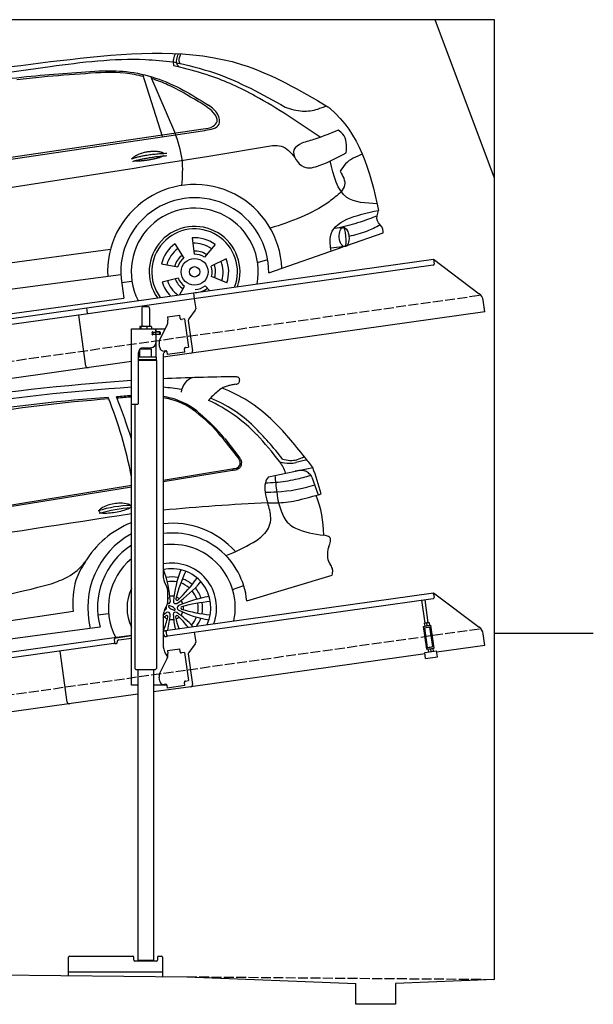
# Model space of a CAD drawing. Extents: x 0 to 5800, y -225 to 4750.
# Tile 3 of 3: x 2900 to 5800, y -225 to 4750. Entities that reach past the tile are written whole.
import ezdxf

# ---------------------------------------------------------------- set-up
doc = ezdxf.new("R2010")
doc.units = 0
doc.header["$LTSCALE"] = 10
doc.header["$MEASUREMENT"] = 0
doc.linetypes.add('GEN3', pattern=[6.25, 5, -1.25])
doc.layers.get('0').update_dxf_attribs({"linetype": 'CONTINUOUS'})
for name, color, linetype in [('3', 6, 'GEN3'), ('CAR', 1, 'CONTINUOUS'), ('SICHTBARE_KANTEN_DIN_', 7, 'CONTINUOUS')]:
    doc.layers.add(name, color=color, linetype=linetype)
doc.layers.add('AM_0', color=7, linetype='CONTINUOUS', lineweight=30)

# ---------------------------------------------------------------- blocks, each defined once
blk = doc.blocks.new('Car_K')
at = {"layer": 'CAR'}
for p, q in [((6251.6, 3328.5), (6222.3, 3334.3)), ((6164.8, 2977.2), (6066.2, 3291.5)), ((6227.4, 2999.5), (6106, 3280.8)), ((4395.3, 2725.6), (6371, 3016)), ((4457.7, 2723.8), (6379.4, 3009)), ((6400, 2878.8), (6721.1, 2932)), ((7078, 2518.3), (7033.7, 2512.4)), ((7097.5, 2427), (7280.2, 2490.6)), ((6314.8, 2466), (6325.8, 2382.9)), ((3981.4, 2150.9), (5902.5, 2408.8)), ((6228, 2434.9), (6272.4, 2363.7)), ((6430.7, 2432.2), (6376.7, 2368)), ((6702.2, 2289.4), (7078.6, 2420.4)), ((7088.7, 2421.6), (7015.7, 2413.2)), ((6487.1, 2359.3), (6411.4, 2323.1)), ((6646.2, 2340.6), (6697.1, 2356)), ((6160, 2335.1), (6242.5, 2319.9)), ((5954.6, 2278.4), (3966.6, 2017.9)), ((5958.2, 2240.3), (6010.5, 2246.7)), ((6162.8, 2243), (6244.2, 2263.2)), ((6490.7, 2238.6), (6413, 2270.1)), ((5959, 2235.1), (5969.5, 2160.9)), ((6253.6, 2178.8), (6276.6, 2221.2)), ((6404.1, 2198.9), (6381, 2223.2)), ((3987.9, 1892.3), (5969.5, 2160.9))]:
    blk.add_line(p, q, dxfattribs=at)
for radius in [67.9, 26.2]:
    blk.add_circle((6327.5, 2294.1), radius, dxfattribs=at)
for centre, radius, start, end in [((6328.2, 2294.5), 440.8, 2.3474, 183.225), ((6328.2, 2294.5), 373.9, 359.2176, 189.1412), ((6328.2, 2294.5), 321.3, 348.8956, 206.9157), ((6327.5, 2294.1), 229.5, 340.8187, 214.9011), ((6327.5, 2294.1), 216.8, 339.0715, 216.627), ((6327.5, 2294.1), 172.4, 53.2193, 94.2205), ((6327.5, 2294.1), 144.5, 53.86, 93.5798), ((6327.5, 2294.1), 172.4, 125.2193, 166.2205), ((6327.5, 2294.1), 144.5, 125.86, 165.5798), ((6328.2, 2294.5), 104.9, 55.5455, 92.5344), ((6328.2, 2294.5), 104.9, 127.8414, 164.3757), ((6327.5, 2294.1), 88.8, 128.352, 163.0878), ((6327.5, 2294.1), 88.8, 56.352, 91.0878), ((6327.5, 2294.1), 144.5, 341.86, 21.5798), ((6327.5, 2294.1), 172.4, 341.2193, 22.2205), ((6327.5, 2294.1), 88.8, 344.352, 19.0878), ((6328.2, 2294.5), 104.9, 342.9932, 20.0652), ((6327.5, 2294.1), 172.4, 197.2193, 225.0433), ((6327.5, 2294.1), 144.5, 197.86, 233.9391), ((6328.2, 2294.5), 104.9, 199.4717, 235.8081), ((6327.5, 2294.1), 88.8, 200.352, 235.0878), ((6328.2, 2294.5), 104.9, 270.9476, 307.6161), ((6327.5, 2294.1), 88.8, 272.352, 307.0878)]:
    blk.add_arc(centre, radius, start, end, dxfattribs=at)
blk.add_ellipse((7083.4, 2469.9), major_axis=(3.9, -48.6), ratio=0.501954, dxfattribs=at)
blk.add_ellipse((7084.2, 2470), major_axis=(-3.9, 48.6), ratio=0.168571, start_param=3.202195, end_param=6.343787, dxfattribs=at)
for points, degree, knots in [([(4960.4, 3268.4), (5220.3, 3306.4), (5747.3, 3383.4), (6478.6, 3434.2), (6859.6, 3211.3), (7001.7, 3128.2)], 3, [0, 0, 0, 0, 795.09308, 1612.404872, 2098.463299, 2098.463299, 2098.463299, 2098.463299]), ([(6230.2, 3397), (6226.2, 3388.1), (6218.4, 3370.6), (6217.5, 3347.9), (6221.5, 3336.7), (6222.3, 3334.3)], 3, [0, 0, 0, 0, 29.24014, 57.403103, 64.873278, 64.873278, 64.873278, 64.873278]), ([(6251.6, 3328.5), (6246.9, 3333.1), (6228.6, 3350.7), (6238.7, 3376.8), (6246.3, 3396.3)], 3, [0, 0, 0, 0, 18.755669, 72.745333, 72.745333, 72.745333, 72.745333]), ([(6253.7, 3347.2), (6252.2, 3350.9), (6246.1, 3366.6), (6252.6, 3383), (6257.6, 3395.6)], 3, [0, 0, 0, 0, 11.706548, 49.786773, 49.786773, 49.786773, 49.786773]), ([(5597.3, 3332.3), (5757.8, 3353.3), (5965, 3380.3), (6172, 3360), (6218.7, 3355.4)], 3, [0, 0, 0, 0, 482.524461, 623.054485, 623.054485, 623.054485, 623.054485]), ([(6218.7, 3355.4), (6289.3, 3338.9), (6488.9, 3292.1), (6668.7, 3191.7), (6784.9, 3126.8)], 3, [0, 0, 0, 0, 216.617018, 612.994024, 612.994024, 612.994024, 612.994024]), ([(4341, 2940.3), (4474.3, 3042.3), (4677, 3197.5), (5124.5, 3264.4), (5403, 3304.4), (5597.3, 3332.3)], 3, [0, 0, 0, 0, 491.496147, 747.712732, 1339.159351, 1339.159351, 1339.159351, 1339.159351]), ([(4486.6, 2990.7), (4545.8, 3035.8), (4651.4, 3116.2), (4859.3, 3171.2), (5126.1, 3235.8), (5464.3, 3284.2), (5722.9, 3301), (5845.3, 3309)], 3, [0, 0, 0, 0, 220.805775, 393.417908, 637.451139, 1046.907631, 1414.974246, 1414.974246, 1414.974246, 1414.974246]), ([(6069.6, 3280.7), (6038.8, 3288), (5942.4, 3308.2), (5768.6, 3294.5), (5586.9, 3281.8), (5471.6, 3269.2), (5429.6, 3264.6)], 3, [41.799079, 41.799079, 41.799079, 41.799079, 136.523198, 337.310325, 558.263041, 685.022454, 685.022454, 685.022454, 685.022454]), ([(5845.3, 3309), (5891.1, 3309.7), (6037.8, 3311.7), (6228.6, 3242.9), (6355.3, 3162.5), (6397.2, 3136)], 3, [0, 0, 0, 0, 136.913576, 439.008029, 587.851019, 587.851019, 587.851019, 587.851019]), ([(6962, 2973.9), (6854.9, 3047), (6678.6, 3167.2), (6435.7, 3281.1), (6303.2, 3315.2), (6251.6, 3328.5)], 3, [0, 0, 0, 0, 388.888323, 639.530882, 799.103011, 799.103011, 799.103011, 799.103011]), ([(6345.3, 3154.6), (6295.1, 3185.2), (6220, 3230.8), (6137.6, 3260.7), (6110.4, 3270.6)], 3, [0, 0, 0, 0, 175.790338, 262.536589, 262.536589, 262.536589, 262.536589]), ([(6371, 3016), (6388.2, 3018.1), (6415.7, 3021.6), (6452, 3057), (6412.6, 3116.7), (6372.3, 3139.4), (6345.3, 3154.6)], 3, [0, 0, 0, 0, 51.553973, 82.995085, 130.366625, 226.749074, 226.749074, 226.749074, 226.749074]), ([(6379.4, 3009), (6410.9, 3013.8), (6462.8, 3021.8), (6447.5, 3100.7), (6415.4, 3123.2), (6397.2, 3136)], 3, [0, 0, 0, 0, 78.119579, 128.2441, 194.566021, 194.566021, 194.566021, 194.566021]), ([(6784.9, 3126.8), (6814.2, 3117.2), (6868.4, 3099.5), (6941.3, 3111.8), (6979.4, 3127.2), (6993.7, 3132.9)], 3, [0, 0, 0, 0, 91.341985, 168.592505, 214.832146, 214.832146, 214.832146, 214.832146]), ([(7001.7, 3128.2), (7005.6, 3125), (7157.9, 3000.5), (7215.5, 2805.5), (7257.5, 2604.7)], 3, [0, 0, 0, 0, 15.036615, 589.271901, 589.271901, 589.271901, 589.271901]), ([(6263.4, 2730.5), (6266.6, 2774.9), (6273.1, 2867), (6243, 2954.3), (6227.4, 2999.5)], 3, [0, 0, 0, 0, 132.240957, 273.943093, 273.943093, 273.943093, 273.943093]), ([(7053.5, 3009.3), (7014.7, 2993.7), (6954.4, 2969.4), (6892.1, 2951.2), (6870, 2944.7)], 3, [0, 0, 0, 0, 125.442917, 194.674449, 194.674449, 194.674449, 194.674449]), ([(7094.4, 2896), (7096, 2931.7), (7098.1, 2978.9), (7062.2, 3003.4), (7053.5, 3009.3)], 3, [0, 0, 0, 0, 95.768478, 126.246125, 126.246125, 126.246125, 126.246125]), ([(6870, 2944.7), (6852.9, 2934.7), (6803.9, 2906.2), (6870.6, 2803.9), (6984.7, 2837.1), (7050.9, 2872.6), (7094.4, 2896)], 3, [0, 0, 0, 0, 52.903265, 151.334808, 229.980054, 381.029092, 381.029092, 381.029092, 381.029092]), ([(6014.1, 2867), (6017.5, 2875.2), (6041.7, 2892.6), (6095.5, 2909.5), (6142.4, 2906.4), (6167.5, 2897.5), (6172.8, 2892.9), (6173, 2892.7)], 5, [0.0314681, 0.0314681, 0.0314681, 0.0314681, 0.0314681, 0.0314681, 0.300106, 0.500106, 0.5095952, 0.5095952, 0.5095952, 0.5095952, 0.5095952, 0.5095952]), ([(6721.1, 2932), (6736.6, 2932.4), (6782.5, 2933.5), (6813.2, 2896.8), (6833.7, 2872.3)], 3, [0, 0, 0, 0, 44.647461, 133.10462, 133.10462, 133.10462, 133.10462]), ([(7175.1, 2889.2), (7144, 2876.3), (7097.8, 2857.1), (7072, 2815.5), (7063.5, 2801.9)], 3, [0, 0, 0, 0, 97.204919, 144.463419, 144.463419, 144.463419, 144.463419]), ([(3091.3, 2219.7), (3169.4, 2269.8), (3429.6, 2436.6), (4576, 2588.6), (5593.2, 2750.5), (6400, 2878.8)], 3, [0, 0, 0, 0, 276.230985, 920.854723, 3391.651354, 3391.651354, 3391.651354, 3391.651354]), ([(6169.7, 2880.1), (6166.3, 2877.9), (6149.5, 2869.6), (6116.3, 2861), (6070, 2853.2), (6038.6, 2852.3), (6025.3, 2854.9)], 5, [0.6133618, 0.6133618, 0.6133618, 0.6133618, 0.6133618, 0.6133618, 0.700106, 0.9252293, 0.9252293, 0.9252293, 0.9252293, 0.9252293, 0.9252293]), ([(7250.4, 2638), (7193.2, 2640.7), (7061.6, 2646.7), (7030.5, 2779.2), (7013, 2854.2)], 3, [0, 0, 0, 0, 155.770402, 358.836919, 358.836919, 358.836919, 358.836919]), ([(7063.5, 2801.9), (7077, 2778.2), (7097.4, 2742.3), (7076.2, 2709.6), (7069, 2698.4)], 3, [0, 0, 0, 0, 73.173803, 110.898164, 110.898164, 110.898164, 110.898164]), ([(7069, 2698.4), (7048.7, 2681), (6945.9, 2592.6), (6815.2, 2549.1), (6710.3, 2514.2)], 3, [0, 0, 0, 0, 79.931742, 405.379961, 405.379961, 405.379961, 405.379961]), ([(7017.6, 2399.2), (7014.1, 2424.5), (6997.2, 2547.2), (7142.3, 2579.3), (7257.5, 2604.7)], 3, [0, 0, 0, 0, 72.166123, 349.847067, 349.847067, 349.847067, 349.847067]), ([(7280.2, 2490.6), (7280.4, 2497.2), (7281.2, 2520.9), (7239.5, 2549.6), (7251.4, 2586), (7257.5, 2604.7)], 3, [0, 0, 0, 0, 19.254038, 69.185953, 122.618833, 122.618833, 122.618833, 122.618833]), ([(7249.7, 2576.3), (7221.3, 2565.4), (7158.7, 2541.4), (7093.9, 2524.8), (7058.5, 2515.7)], 3, [0, 0, 0, 0, 91.392243, 200.73761, 200.73761, 200.73761, 200.73761]), ([(7266.4, 2530.5), (7243.6, 2519.1), (7192.9, 2493.8), (7137.9, 2480.2), (7107.7, 2472.8)], 3, [0, 0, 0, 0, 76.497102, 169.362963, 169.362963, 169.362963, 169.362963])]:
    blk.add_open_spline(points, degree=degree, knots=knots, dxfattribs=at)
for points in [[(6008.1, 2865), (6081.4, 2889.7), (6187.9, 2893.3)], [(6014.6, 2851.8), (6086.7, 2874), (6187, 2881.6)]]:
    blk.add_open_spline(points, degree=2, dxfattribs=at)
blk = doc.blocks.new('Car_155EG')
at = {"layer": 'CAR'}
for p, q in [((18001, 4953.5), (18077.7, 4854.9)), ((18006.1, 4957.4), (18082.7, 4858.8)), ((17694.5, 4748.1), (18042.6, 4804.3)), ((17694.5, 4740.6), (18046, 4797.8)), ((18227.1, 4764.8), (18451.9, 4812)), ((18447.2, 4762.9), (18479.4, 4673.8)), ((15664.7, 4410.1), (17534.5, 4714.5)), ((16645.2, 4577.5), (17534.5, 4722.1)), ((18117.8, 4138.1), (18549.3, 4266.8)), ((18046.2, 4194.9), (18102.3, 4215)), ((17241, 4084.3), (15412.9, 3806.5)), ((17364.7, 4066.7), (17419.2, 4074.5)), ((17375.8, 4004.8), (15384.1, 3738.6))]:
    blk.add_line(p, q, dxfattribs=at)
for points in [[(17717.5, 4159.3, 0), (17717.7, 4158.5, 0), (17717.9, 4157.6, 0), (17718.1, 4156.7, 0), (17718.3, 4155.8, 0), (17718.5, 4154.9, 0), (17718.7, 4154, 0), (17719, 4153.1, 0), (17719.2, 4152.2, 0), (17719.4, 4151.3, 0), (17719.6, 4150.4, 0), (17719.8, 4149.4, 0), (17720, 4148.5, 0)], [(17700.8, 4090.1, 0), (17701.5, 4090.5, 0), (17702.5, 4090.9, 0), (17703.4, 4091.3, 0), (17704.3, 4091.7, 0), (17705.3, 4092.2, 0), (17706.2, 4092.6, 0)]]:
    blk.add_polyline3d(points, dxfattribs=at)
for centre, radius, start, end in [((18694, -10124.2), 15419.6, 94.3124, 98.09634), ((18184.8, -6124.8), 11395.4, 90.64159, 92.46613), ((17910.1, 5168.2), 127.1, 146.6198, 168.8189), ((17869.3, 5184.4), 84.6, 106.1919, 140.5221), ((18063.9, 5076.4), 153.5, 101.8566, 108.9646), ((18094.8, 4930.4), 302.8, 98.0315, 101.9107), ((18319.7, 3394), 1855.5, 97.918, 98.2784), ((18058.2, 5222.6), 47.3, 70.968, 91.1342), ((18055.9, 5269.9), 38.9, 282.1359, 293.9216), ((18065.4, 5247.6), 14.7, 295.2627, 318.5227), ((18069, 5255), 13.1, 38.2948, 69.5385), ((18062, 5250.5), 19.2, 318.9484, 333.834), ((18056.3, 5253.5), 25.6, 333.3926, 346.5431), ((18069, 5255.7), 12.8, 12.3744, 35.8501), ((18055.1, 5253.9), 26.9, 346.3599, 358.4454), ((18060.6, 5253.7), 21.4, 358.4989, 12.7428), ((18136.2, -4245.6), 9481.6, 93.63867, 99.15042), ((17637, 4360.2), 858.5, 79.8322, 86.1621), ((18299.1, 4815.4), 503.1, 131.1415, 138.181), ((18081.1, 5061), 174.7, 119.8323, 130.3023), ((18055, 5105.3), 123.3, 109.4147, 119.5557), ((17669.5, 4407.7), 867.9, 58.3618, 68.034), ((17983.9, -2413.4), 7592.3, 94.25827, 99.55699), ((17989.7, -2941), 8126.3, 94.03951, 98.9395), ((15505.8, 4388.2), 2063.3, 10.5154, 22.1193), ((17640.7, 3369.5), 1807.7, 93.3697, 95.7558), ((14694.9, 4069.3), 2974.9, 17.347, 21.6752), ((17631.9, 3583.8), 1586.8, 93.5189, 96.1453), ((17612.8, 4672.2), 504.6, 75.9943, 80.6864), ((17612.8, 4672.2), 498.2, 75.9943, 80.5656), ((17647.6, 4824.8), 341.8, 47.9959, 75.4599), ((17647.6, 4824.8), 348.2, 47.9959, 75.4599), ((17591.8, 4422.6), 800.5, 43.8319, 65.4713), ((17680, 4533.8), 677.8, 45.7193, 67.9406), ((17704.7, 4490.6), 779, 46.6395, 57.3673), ((17375.6, 4455.4), 799.6, 38.5339, 51.2273), ((17375.6, 4455.4), 806, 38.5339, 51.2273), ((17389.7, 4152.9), 1240.7, 40.6679, 46.7686), ((16978.9, 3838), 1665.5, 37.5899, 45.2148), ((16698.5, 3618.4), 2002.2, 37.619, 42.7682), ((16183.1, 3110.8), 2835.2, 38.1926, 40.752), ((18033.6, 4823.1), 54.3, 21.9305, 35.7707), ((18038.4, 4823.8), 56.4, 22.5657, 38.2791), ((18057.8, 4834.1), 27.5, 335.4076, 353.3828), ((18056.5, 4834.5), 28.9, 352.7954, 17.9037), ((18057.8, 4834.1), 34.4, 335.4076, 353.3828), ((18056.5, 4834.5), 35.7, 352.7954, 17.9037), ((18159.8, 4740.1), 160.1, 15.7075, 38.8919), ((18343.4, 5089.8), 257, 256.9272, 267.8636), ((18345.9, 5009.7), 162.7, 253.0867, 266.5924), ((18332, 4988.3), 155.4, 270.5232, 282.9755), ((18338.3, 4981.8), 134.6, 269.1275, 283.8725), ((18708.4, 3431.3), 1446.6, 101.3908, 103.6686), ((18254.5, 5303.7), 467.3, 284.3907, 284.81), ((18338.3, 4981.8), 134.6, 285.3281, 301.5301), ((9505.9, -2167.1), 11346.3, 37.95914, 38.29121), ((18007.9, 5091.2), 288.9, 276.8551, 278.9017), ((18007.9, 5091.2), 295.8, 277.3975, 278.9017), ((18040, 4886.1), 81.4, 278.911, 288.0347), ((18040, 4886.1), 88.3, 278.911, 288.0347), ((18053.8, 4844.5), 37.6, 287.6432, 304.9039), ((18053.8, 4844.5), 44.5, 287.6432, 304.9039), ((18062.2, 4832.5), 22.9, 305.0365, 334.5472), ((18062.2, 4832.5), 29.8, 305.0365, 334.5472), ((18395.5, 4614.3), 182, 89.0079, 100.2459), ((18396.9, 4741.3), 54.9, 68.0273, 88.5278), ((18396.2, 4745.6), 51.3, 42.5065, 65.5001), ((18384.2, 4728.7), 71.7, 28.5312, 46.0017), ((15636.3, 3851.2), 2975.1, 16.1392, 18.8421), ((18318.2, 4707.5), 109.5, 165.6902, 191.0813), ((18088.1, 7085.4), 2354.8, 273.0127, 274.2703), ((18314.9, 4702.1), 107.8, 144.5075, 162.5218), ((20216.1, 4939), 1963.1, 184.887, 187.3749), ((18221.2, 5374.9), 639.2, 273.7904, 282.9561), ((17995.6, 6323.3), 1614, 283.2123, 286.027), ((18137, 7619.3), 2933.7, 271.4386, 272.5798), ((18637.1, 4761.5), 433, 189.9707, 197.2957), ((18225.5, 5479.4), 792, 273.1589, 287.3356), ((18642.8, 4724.1), 375.4, 185.4297, 205.7165), ((17866.7, 6778.2), 2191.7, 283.5276, 286.6339), ((17481.5, 4416.9), 214.2, 90.549, 108.8082), ((17481.9, 4493.5), 137.6, 75.3612, 91.0089), ((18743.4, -6605.1), 11249.9, 92.64774, 95.35004), ((18228.2, 6136.6), 1503.9, 269.8291, 271.9152), ((17944.7, 4537), 295, 4.0102, 18.943), ((18255.9, 5179.9), 546.7, 272.3639, 283.0491), ((17967.3, 4469.6), 539.6, 0.0559, 21.8657), ((51615.9, -218834.6), 225996.3, 98.673598, 98.925442), ((17551.7, 3991.7), 628.7, 91.5656, 107.1934), ((17379.1, 4591), 8, 156.2458, 184.2784), ((17377.4, 4591), 6.31, 185.6454, 221.6933), ((17397, 4580.5), 28.8, 123.3515, 151.3711), ((17590.8, 3825.2), 784.9, 94.1138, 106.1618), ((17382.2, 4596.2), 13.4, 224.2258, 257.4529), ((17398.2, 4660.2), 79.4, 256.2673, 272.8372), ((17449.2, 4504), 121.3, 107.6114, 124.0771), ((17395.1, 4882.2), 301.4, 271.3392, 277.6841), ((17371.8, 5075), 495.5, 277.3681, 281.6081), ((17405.4, 4923.7), 340.6, 281.1959, 287.3209), ((17484.2, 4679.4), 84, 285.6287, 300.9803), ((17508, 4590.3), 37.3, 52.5587, 76.6421), ((17522.1, 4618.1), 11.9, 296.6962, 337.9925), ((17524.9, 4613.4), 8.79, 25.5144, 49.0284), ((17528.4, 4615.1), 4.84, 342.1781, 25.0655), ((17715.4, 4082.2), 485.3, 111.9957, 148.8833), ((17741.3, 4102.3), 427.4, 41.7593, 96.2842), ((18129.5, 4554.7), 109.5, 316.1601, 1.5304), ((18426.3, 4629.5), 139.6, 209.3081, 243.344), ((17741.3, 4102.3), 378.2, 5.4426, 97.1046), ((18026.8, 4647.2), 247.7, 300.0967, 317.4334), ((18539.9, 4919.7), 450.8, 246.9867, 265.8046), ((17741.3, 4102.3), 427.4, 118.9378, 194.1357), ((17604.9, 5391.4), 1103.1, 291.6648, 299.6722), ((18474.1, 4291.4), 181.7, 75.0877, 79.6074), ((18508.7, 4419.7), 48.9, 62.8485, 75.4972), ((18522.2, 4445.3), 19.9, 34.3045, 63.773), ((18434, 4463.7), 111.1, 332.1802, 346.0399), ((18522.7, 4446.8), 18.7, 6.4914, 30.9521), ((18474.3, 4439.4), 67.6, 357.8313, 8.0427), ((17741.3, 4102.3), 378.2, 123.1423, 194.9385), ((17738.9, 4102.3), 321, 348.3392, 97.9583), ((18663.2, 4368.6), 137.9, 161.7312, 185.4918), ((17087.9, 4494.2), 266.4, 297.9824, 322.7443), ((17702.4, 4069.3), 481.1, 146.6663, 158.9896), ((17738.9, 4102.3), 321, 129.5654, 207.4713), ((17738.9, 4102.2), 226.3, 339.5148, 101.3071), ((18599.6, 4367.1), 74.6, 189.0123, 216.3732), ((17738.9, 4102.2), 197.8, 334.9299, 102.9631), ((17140.1, 4093.4), 592.9, 4.0732, 19.9491), ((18350.8, 4078.1), 606.7, 159.0695, 174.5827), ((18588.9, 3925.6), 859.6, 155.1264, 164.996), ((18469.4, 4272.9), 86.2, 19.0789, 35.4284), ((18367.1, 4304.2), 186, 348.3763, 353.1368), ((18501.5, 4289.1), 50.8, 352.0112, 13.6658), ((16898.4, 4891.3), 706.2, 289.0774, 296.4463), ((17640.7, 4132.3), 402.6, 164.1072, 186.8478), ((17739.1, 4102.9), 155.6, 78.3209, 100.6471), ((17739.1, 4102.9), 133.4, 79.0286, 99.952), ((17426.9, 4621.7), 600.2, 304.1706, 319.854), ((17176.5, 4759.6), 856.4, 313.8229, 323.7295), ((17739.1, 4102.9), 155.6, 48.9173, 69.8148), ((15787.7, 9215.3), 5168.6, 278.8299, 285.0435), ((17738.9, 4102.2), 226.3, 154.5605, 205.4395), ((17739.1, 4102.9), 133.4, 48.5944, 70.1205), ((17739.1, 4102.9), 133.4, 18.8127, 39.663), ((17739.1, 4102.9), 155.6, 18.1277, 40.3947), ((17720.2, 4135.3), 11.4, 254.4266, 0.707), ((17738.9, 4102.2), 59.4, 110.7125, 111.0905), ((17713, 4148.1), 7.04, 309.698, 3.4765), ((17738.9, 4102.2), 59.4, 79.4075, 99.3663), ((17758.2, 4135), 11.4, 178.1314, 300.707), ((17765.7, 4147.6), 7.04, 175.3619, 303.4765), ((17738.9, 4102.2), 59.4, 50.87, 67.9658), ((18018.6, 3577.6), 588.7, 98.8307, 114.8219), ((17738.9, 4102.2), 59.4, 19.4959, 39.3964), ((18016.1, 3248.7), 889, 95.2911, 104.8328), ((17700.9, 4102.6), 11.4, 298.1314, 35.0568), ((17719.5, 4069.5), 11.4, 352.7069, 127.5174), ((17723.6, 4111), 2.22, 112.2642, 170.846), ((17726.3, 4111.1), 4.93, 177.1569, 211.8751), ((17735.2, 4115.9), 15, 209.6839, 219.6963), ((17726, 4102.7), 10.9, 72.1921, 107.3645), ((17749.5, 4128.4), 34.1, 220.5714, 233.7228), ((17714.6, 4059.5), 55.5, 54.4275, 74.6213), ((17765.7, 4149.4), 60.6, 233.0692, 242.8442), ((17762.7, 4143), 53.5, 242.6065, 251.0325), ((17754.4, 4118.3), 27.4, 250.7108, 263.2816), ((17757.5, 4069.1), 11.4, 58.1314, 180.707), ((17728.9, 4077.5), 32.5, 35.2954, 56.5219), ((17752.3, 4099.1), 8.12, 261.8753, 288.1049), ((17754, 4093.8), 2.55, 288.5675, 327.8039), ((17749.9, 4092.8), 6.58, 11.8278, 32.1985), ((17753.8, 4093.6), 2.59, 333.2111, 12.1165), ((17776.9, 4101.9), 11.4, 118.1314, 240.707), ((18024.8, 4609), 575.8, 243.8782, 260.2292), ((17738.9, 4102.2), 59.4, 319.8652, 339.2977), ((17791.5, 4101.7), 7.04, 115.3619, 243.4765), ((18018.2, 4873.5), 811.3, 253.5476, 264.0055), ((17738.9, 4102.2), 59.4, 350.8286, 7.9393), ((17739.1, 4102.9), 133.4, 348.3929, 9.8522), ((17739.1, 4102.9), 155.6, 348.7403, 9.5875), ((18302.2, 3421.9), 873.8, 132.83, 134.0672), ((18370.6, 3105.1), 1175, 124.0554, 125.0907), ((17169, 4189.8), 566, 339.0488, 346.3571), ((17738.9, 4102.2), 59.4, 230.7125, 248.1259), ((17712.1, 4056.9), 7.04, 355.3619, 123.4765), ((17281.5, 4100), 450.4, 345.9141, 355.9374), ((17738.9, 4102.2), 59.4, 259.8565, 278.9926), ((18204.6, 4091.8), 458.9, 182.8509, 192.0992), ((17764.7, 4056.4), 7.04, 55.3619, 183.4765), ((18298.4, 4175.3), 553.7, 192.4539, 198.6646), ((17738.9, 4102.2), 59.4, 290.7125, 308.1259), ((17505.6, 3696), 461.6, 42.5657, 56.0244), ((17366.1, 3641.3), 582.4, 38.6211, 46.2719), ((17739.1, 4102.9), 133.4, 318.651, 339.586), ((17739.1, 4102.9), 155.6, 323.7278, 340.4458)]:
    blk.add_arc(centre, radius, start, end, dxfattribs=at)

msp = doc.modelspace()

# ---------------------------------------------------------------- linework, layer by layer
for p, q in [((5300, 4750), (0, 4750)), ((5300, 3950), (5000, 4750)), ((5300, -100), (5300, 4750)), ((3778.5, 3369.4), (4991.6, 3539.9)), ((4991.6, 3539.9), (4995.1, 3515.1)), ((4991.6, 3539.9), (5223.6, 3365.1)), ((4990.8, 3509.5), (3779.7, 3339.3)), ((3238.7, 3294.5), (3778.4, 3370.4)), ((3779.7, 3339.3), (3246, 3264.3)), ((3778.4, 3370.4), (3782.7, 3339.7)), ((3782.7, 3339.7), (3789.8, 3289.3)), ((760, 2945.2), (3238.8, 3293.6)), ((3242.6, 3266.8), (3238.7, 3294.5)), ((3516.7, 3290.6), (3516.7, 3200.6)), ((3526.7, 3300.6), (3546.7, 3300.6)), ((3556.7, 3290.6), (3556.7, 3200.6)), ((5251.2, 3273.4), (5243, 3332.1)), ((3246, 3264.3), (760, 2914.9)), ((3234.6, 3000.1), (3198.5, 3257.6)), ((5251.2, 3273.4), (3624.7, 3044.8)), ((3646.7, 3247.9), (3709.1, 3256.6)), ((3646.7, 3247.9), (3648.9, 3232)), ((3711.3, 3240.8), (3709.1, 3256.6)), ((3711.3, 3240.8), (3711.4, 3239.8)), ((3717.1, 3235.6), (3718.1, 3235.7)), ((3733.9, 3237.9), (3718.1, 3235.7)), ((3733.9, 3237.9), (3753.9, 3095.3)), ((3787.9, 3281.9), (3754.6, 3237.7)), ((3464.7, 3187.6), (3636.1, 3187.6)), ((3464.7, 2807.6), (3464.7, 3187.6)), ((3506.8, 3198.2), (3506.8, 3187.6)), ((3527.5, 3200.6), (3509.5, 3200.6)), ((3512.5, 3198.2), (3512.5, 3187.6)), ((3554.6, 3200.6), (3527.5, 3200.6)), ((3542.5, 3198.2), (3542.5, 3187.6)), ((3564.2, 3200.6), (3554.6, 3200.6)), ((3566.6, 3198.2), (3566.6, 3187.6)), ((3589.7, 3172.1), (3589.7, 3187.6)), ((3608.5, 3133.5), (3646, 3207.1)), ((3649.5, 3227.8), (3648.9, 3232)), ((3752.6, 3230.3), (3774.3, 3076)), ((3573.4, 3171.6), (3569.7, 3171.6)), ((3607.7, 3159.6), (3569.9, 3159.6)), ((3570.7, 3161.8), (3570.7, 3169)), ((3573.4, 3171.6), (3585.7, 3171.6)), ((3585.7, 3159.1), (3573.4, 3159.1)), ((3573.7, 3171.6), (3573.7, 3159.6)), ((3587.7, 3171.6), (3585.7, 3171.6)), ((3587.7, 3171.6), (3588.7, 3171.6)), ((3588.7, 3177.6), (3588.7, 3174.6)), ((3589.4, 3171.6), (3588.7, 3171.6)), ((3588.7, 3159.6), (3588.7, 3171.6)), ((3588.7, 3156.1), (3588.7, 3117.6)), ((3607, 3171.6), (3589.4, 3171.6)), ((3608.7, 3172.1), (3589.7, 3172.1)), ((3589.7, 3044.7), (3589.7, 3159.1)), ((3608.7, 3159.1), (3589.7, 3159.1)), ((3607, 3171.6), (3607.7, 3171.6)), ((3607.7, 3159.6), (3607.7, 3171.6)), ((3609.7, 3171.1), (3609.7, 3160.1)), ((3566.7, 3084.6), (3506.7, 3083.9)), ((3518.7, 3084), (3518.7, 3091.6)), ((3525.7, 3092.6), (3563.7, 3092.6)), ((3554.7, 3084.5), (3554.7, 3092.6)), ((3566.7, 3044.6), (3566.7, 3084.6)), ((3607.8, 3093), (3605.1, 3112.8)), ((3732.9, 3087.3), (3733, 3086.3)), ((3735.2, 3070.5), (3733, 3086.3)), ((3738.1, 3093.1), (3737.1, 3093)), ((3738.1, 3093.1), (3753.9, 3095.3)), ((3500.7, 2810.6), (3500.7, 3067.6)), ((3591.7, 3044.6), (3500.7, 3044.6)), ((3506.7, 3044.7), (3506.7, 3083.9)), ((3591.7, 3031.4), (3591.7, 3044.6)), ((3624.7, 3052.6), (3624.7, 1944.3)), ((3638.4, 3077.1), (3630.4, 3075.9)), ((3644, 3072.8), (3646.1, 3057.9)), ((3735.2, 3070.5), (3646.1, 3057.9)), ((3464.7, 3022.4), (760, 2642.2)), ((3591.7, 3031.4), (3500.7, 3031.4)), ((3588.7, 3029.6), (3500.7, 3029.6)), ((3591.7, 3027.9), (3500.7, 3027.9)), ((3588.7, 3029.6), (3591.7, 3031.4)), ((3588.7, 3029.6), (3591.7, 3027.9)), ((3589.7, 3029.1), (3589.7, 3030.2)), ((3591.7, 3027.9), (3591.8, 1471.6)), ((3464.7, 1387.6), (3464.7, 2857.6)), ((3464.7, 2807.6), (3497.7, 2807.6)), ((3481.7, 2807.6), (3481.8, 1471.6)), ((3638.1, 1894.3), (3644.4, 1883.4)), ((3624.7, 1662.8), (4991.6, 1854.9)), ((3647.7, 1870.9), (3647.7, 1804.3)), ((4992.7, 1847), (4991.6, 1854.9)), ((4991.6, 1854.9), (5223.6, 1680.1)), ((4992.7, 1847), (4995.1, 1830.1)), ((3644.4, 1791.8), (3638.1, 1781)), ((4990.8, 1824.5), (3649, 1635.9)), ((4949.6, 1700.9), (4933.4, 1816.4)), ((4965.5, 1703.1), (4949.2, 1818.6)), ((3624.7, 1731), (3624.7, 1594.7)), ((4946.4, 1700.4), (4945.7, 1699.9)), ((4945.7, 1699.9), (4947.7, 1686.1)), ((4968.7, 1703.5), (4946.4, 1700.4)), ((4959.4, 1688.8), (4957.8, 1700.5)), ((4968.7, 1703.5), (4969.5, 1703.2)), ((4969.5, 1703.2), (4971.4, 1689.4)), ((3640.5, 1661), (3624.7, 1658.8)), ((3643.4, 1640.2), (3639.9, 1664.9)), ((3782.7, 1654.7), (3789.8, 1604.3)), ((4939.8, 1684.5), (4979.4, 1690.1)), ((4939.8, 1684.5), (4956.1, 1568.7)), ((4940.9, 1676.6), (4980.5, 1682.2)), ((4961.3, 1578.5), (4947.4, 1677.5)), ((4948.5, 1685.7), (4947.7, 1686.1)), ((4970.8, 1688.9), (4971.4, 1689.4)), ((4988, 1582.2), (4974.1, 1681.3)), ((4995.7, 1574.2), (4979.4, 1690.1)), ((5251.2, 1588.4), (5243, 1647.1)), ((5300, 1650), (5800, 1650)), ((760, 1260.2), (3377.5, 1628)), ((3376.7, 1597.6), (760, 1229.9)), ((3377.5, 1628), (3464.7, 1640.3)), ((3377.5, 1628), (3378.6, 1620.1)), ((3464.7, 1636.3), (3378, 1624.1)), ((3381, 1603.3), (3378.6, 1620.1)), ((3384.3, 1597.7), (3389.2, 1598.4)), ((3393.5, 1604), (3393.3, 1605)), ((3401.8, 1616.3), (3464.7, 1625.2)), ((3631, 1638.4), (3631.1, 1637.4)), ((3636.8, 1633.2), (3641.7, 1633.9)), ((3787.9, 1596.9), (3754.6, 1552.7)), ((3140.6, 1301.9), (3104.4, 1559.4)), ((3140.6, 1301.9), (3104.4, 1559.4)), ((3638.1, 1544.7), (3648.2, 1527.3)), ((3646.7, 1562.9), (3709.1, 1571.6)), ((3646.7, 1562.9), (3648.9, 1547)), ((3649.5, 1542.8), (3648.9, 1547)), ((3711.3, 1555.8), (3709.1, 1571.6)), ((3711.3, 1555.8), (3711.4, 1554.8)), ((3717.1, 1550.6), (3718.1, 1550.7)), ((3733.9, 1552.9), (3718.1, 1550.7)), ((3733.9, 1552.9), (3753.9, 1410.3)), ((3752.6, 1545.3), (3774.3, 1391)), ((4949.2, 1546), (3765.8, 1379.7)), ((4948.3, 1552.6), (5007.7, 1561)), ((4952.4, 1522.9), (4948.3, 1552.6)), ((4955, 1576.6), (4994.6, 1582.2)), ((4956.1, 1568.7), (4995.7, 1574.2)), ((4961.3, 1578.5), (4988, 1582.2)), ((4964.8, 1569.9), (4964.1, 1569.4)), ((4964.1, 1569.4), (4966, 1555.6)), ((4966.8, 1555.2), (4966, 1555.6)), ((4966.9, 1578.3), (4966.7, 1579.3)), ((4976.1, 1570), (4977.8, 1558.3)), ((4982.7, 1580.5), (4982.6, 1581.5)), ((4987, 1573), (4987.9, 1572.7)), ((4987.9, 1572.7), (4989.8, 1558.9)), ((4989.1, 1558.4), (4989.8, 1558.9)), ((5011.9, 1531.3), (5007.7, 1561)), ((5251.2, 1588.4), (5008.6, 1554.3)), ((3608.5, 1448.5), (3646, 1522.1)), ((4952.4, 1522.9), (5011.9, 1531.3)), ((3481.8, 1482.6), (3481.8, 1471.6)), ((3488.8, 1464.6), (3481.8, 1471.6)), ((3584.8, 1464.6), (3488.8, 1464.6)), ((3496.8, 1464.6), (3496.9, -1.4)), ((3576.8, 1464.6), (3576.9, -1.4)), ((3584.8, 1464.6), (3591.8, 1471.6)), ((3607.8, 1408), (3605.1, 1427.8)), ((3732.9, 1402.3), (3733, 1401.3)), ((3735.2, 1385.5), (3733, 1401.3)), ((3738.1, 1408.1), (3737.1, 1408)), ((3738.1, 1408.1), (3753.9, 1410.3)), ((3496.8, 1387.6), (3464.7, 1387.6)), ((3644, 1387.6), (3576.8, 1387.6)), ((3765.8, 1379.7), (3576.8, 1353.1)), ((3638.4, 1392.1), (3630.4, 1390.9)), ((3644, 1387.8), (3646.1, 1372.9)), ((3735.2, 1385.5), (3646.1, 1372.9)), ((3496.8, 1341.9), (760, 957.2)), ((3146.9, -80.3), (3146.9, 12.6)), ((3151.9, 17.6), (3471.9, 17.6)), ((3476.9, -2.4), (3476.9, 12.6)), ((3596.9, 12.6), (3596.9, -2.4)), ((3601.9, 17.6), (3616.9, 17.6)), ((3621.9, 12.6), (3621.9, -84.8)), ((3591.9, -7.4), (3481.9, -7.4)), ((3497.9, -2.4), (3496.9, -1.4)), ((3497.9, -2.4), (3575.9, -2.4)), ((3510.9, -2.4), (3510.9, -7.4)), ((3562.9, -2.4), (3562.9, -7.4)), ((3575.9, -2.4), (3576.9, -1.4)), ((0, -50), (3745, -86)), ((3621.9, -62.4), (3146.9, -62.4)), ((3745, -86), (4600, -120.1)), ((4600, -225), (4600, -120.1)), ((5300, -100), (4799.5, -120.1)), ((4799.5, -120.1), (4800, -225)), ((4800, -225), (4600, -225))]:
    msp.add_line(p, q)
for points in [[(3644, 3072.8, 0), (3644, 3072.8, 0), (3644, 3072.8, 0), (3644, 3072.8, 0), (3644, 3072.8, 0), (3644, 3072.8, 0), (3644, 3072.8, 0), (3644, 3072.9, 0), (3644, 3072.9, 0), (3644, 3072.9, 0), (3644, 3072.9, 0), (3644, 3072.9, 0), (3644, 3072.9, 0), (3644, 3072.9, 0), (3644, 3072.9, 0), (3644, 3072.9, 0), (3644, 3072.9, 0), (3644, 3072.9, 0), (3644, 3072.9, 0), (3644, 3072.9, 0), (3644, 3073, 0), (3644, 3073, 0), (3644, 3073, 0), (3644, 3073, 0), (3644, 3073, 0), (3644, 3073, 0), (3644, 3073, 0), (3644, 3073, 0), (3644, 3073, 0), (3644, 3073, 0), (3644, 3073, 0), (3644, 3073, 0), (3644, 3073, 0), (3644, 3073.1, 0), (3644, 3073.1, 0), (3644, 3073.1, 0), (3644, 3073.1, 0), (3644, 3073.1, 0), (3644, 3073.1, 0), (3644, 3073.1, 0), (3644, 3073.1, 0), (3644, 3073.1, 0), (3644, 3073.1, 0), (3644, 3073.1, 0), (3643.9, 3073.1, 0), (3643.9, 3073.1, 0), (3643.9, 3073.2, 0), (3643.9, 3073.2, 0), (3643.9, 3073.2, 0), (3643.9, 3073.2, 0), (3643.9, 3073.2, 0), (3643.9, 3073.2, 0), (3643.9, 3073.2, 0), (3643.9, 3073.2, 0), (3643.9, 3073.2, 0), (3643.9, 3073.2, 0), (3643.9, 3073.2, 0), (3643.9, 3073.2, 0), (3643.9, 3073.2, 0), (3643.9, 3073.3, 0), (3643.9, 3073.3, 0), (3643.9, 3073.3, 0), (3643.9, 3073.3, 0), (3643.9, 3073.3, 0), (3643.9, 3073.3, 0), (3643.9, 3073.3, 0), (3643.9, 3073.3, 0), (3643.9, 3073.3, 0), (3643.9, 3073.3, 0), (3643.9, 3073.3, 0), (3643.9, 3073.3, 0), (3643.9, 3073.3, 0), (3643.9, 3073.4, 0), (3643.9, 3073.4, 0), (3643.9, 3073.4, 0), (3643.9, 3073.4, 0), (3643.9, 3073.4, 0), (3643.9, 3073.4, 0), (3643.9, 3073.4, 0), (3643.9, 3073.4, 0), (3643.9, 3073.4, 0), (3643.9, 3073.4, 0), (3643.9, 3073.4, 0), (3643.9, 3073.4, 0), (3643.9, 3073.4, 0), (3643.9, 3073.5, 0), (3643.9, 3073.5, 0), (3643.9, 3073.5, 0), (3643.9, 3073.5, 0), (3643.9, 3073.5, 0), (3643.9, 3073.5, 0), (3643.9, 3073.5, 0), (3643.9, 3073.5, 0), (3643.9, 3073.5, 0), (3643.9, 3073.5, 0), (3643.8, 3073.5, 0), (3643.8, 3073.5, 0), (3643.8, 3073.5, 0), (3643.8, 3073.6, 0), (3643.8, 3073.6, 0), (3643.8, 3073.6, 0), (3643.8, 3073.6, 0), (3643.8, 3073.6, 0), (3643.8, 3073.6, 0), (3643.8, 3073.6, 0), (3643.8, 3073.6, 0), (3643.8, 3073.6, 0), (3643.8, 3073.6, 0), (3643.8, 3073.6, 0), (3643.8, 3073.6, 0), (3643.8, 3073.6, 0), (3643.8, 3073.7, 0), (3643.8, 3073.7, 0), (3643.8, 3073.7, 0), (3643.8, 3073.7, 0), (3643.8, 3073.7, 0), (3643.8, 3073.7, 0), (3643.8, 3073.7, 0), (3643.8, 3073.7, 0), (3643.8, 3073.7, 0), (3643.8, 3073.7, 0), (3643.8, 3073.7, 0), (3643.8, 3073.7, 0), (3643.8, 3073.7, 0), (3643.8, 3073.8, 0), (3643.8, 3073.8, 0), (3643.8, 3073.8, 0), (3643.8, 3073.8, 0)], [(3644, 1387.8, 0), (3644, 1387.8, 0), (3644, 1387.8, 0), (3644, 1387.8, 0), (3644, 1387.8, 0), (3644, 1387.8, 0), (3644, 1387.8, 0), (3644, 1387.9, 0), (3644, 1387.9, 0), (3644, 1387.9, 0), (3644, 1387.9, 0), (3644, 1387.9, 0), (3644, 1387.9, 0), (3644, 1387.9, 0), (3644, 1387.9, 0), (3644, 1387.9, 0), (3644, 1387.9, 0), (3644, 1387.9, 0), (3644, 1387.9, 0), (3644, 1387.9, 0), (3644, 1388, 0), (3644, 1388, 0), (3644, 1388, 0), (3644, 1388, 0), (3644, 1388, 0), (3644, 1388, 0), (3644, 1388, 0), (3644, 1388, 0), (3644, 1388, 0), (3644, 1388, 0), (3644, 1388, 0), (3644, 1388, 0), (3644, 1388, 0), (3644, 1388.1, 0), (3644, 1388.1, 0), (3644, 1388.1, 0), (3644, 1388.1, 0), (3644, 1388.1, 0), (3644, 1388.1, 0), (3644, 1388.1, 0), (3644, 1388.1, 0), (3644, 1388.1, 0), (3644, 1388.1, 0), (3644, 1388.1, 0), (3643.9, 1388.1, 0), (3643.9, 1388.1, 0), (3643.9, 1388.2, 0), (3643.9, 1388.2, 0), (3643.9, 1388.2, 0), (3643.9, 1388.2, 0), (3643.9, 1388.2, 0), (3643.9, 1388.2, 0), (3643.9, 1388.2, 0), (3643.9, 1388.2, 0), (3643.9, 1388.2, 0), (3643.9, 1388.2, 0), (3643.9, 1388.2, 0), (3643.9, 1388.2, 0), (3643.9, 1388.2, 0), (3643.9, 1388.3, 0), (3643.9, 1388.3, 0), (3643.9, 1388.3, 0), (3643.9, 1388.3, 0), (3643.9, 1388.3, 0), (3643.9, 1388.3, 0), (3643.9, 1388.3, 0), (3643.9, 1388.3, 0), (3643.9, 1388.3, 0), (3643.9, 1388.3, 0), (3643.9, 1388.3, 0), (3643.9, 1388.3, 0), (3643.9, 1388.3, 0), (3643.9, 1388.4, 0), (3643.9, 1388.4, 0), (3643.9, 1388.4, 0), (3643.9, 1388.4, 0), (3643.9, 1388.4, 0), (3643.9, 1388.4, 0), (3643.9, 1388.4, 0), (3643.9, 1388.4, 0), (3643.9, 1388.4, 0), (3643.9, 1388.4, 0), (3643.9, 1388.4, 0), (3643.9, 1388.4, 0), (3643.9, 1388.4, 0), (3643.9, 1388.5, 0), (3643.9, 1388.5, 0), (3643.9, 1388.5, 0), (3643.9, 1388.5, 0), (3643.9, 1388.5, 0), (3643.9, 1388.5, 0), (3643.9, 1388.5, 0), (3643.9, 1388.5, 0), (3643.9, 1388.5, 0), (3643.9, 1388.5, 0), (3643.8, 1388.5, 0), (3643.8, 1388.5, 0), (3643.8, 1388.5, 0), (3643.8, 1388.6, 0), (3643.8, 1388.6, 0), (3643.8, 1388.6, 0), (3643.8, 1388.6, 0), (3643.8, 1388.6, 0), (3643.8, 1388.6, 0), (3643.8, 1388.6, 0), (3643.8, 1388.6, 0), (3643.8, 1388.6, 0), (3643.8, 1388.6, 0), (3643.8, 1388.6, 0), (3643.8, 1388.6, 0), (3643.8, 1388.6, 0), (3643.8, 1388.7, 0), (3643.8, 1388.7, 0), (3643.8, 1388.7, 0), (3643.8, 1388.7, 0), (3643.8, 1388.7, 0), (3643.8, 1388.7, 0), (3643.8, 1388.7, 0), (3643.8, 1388.7, 0), (3643.8, 1388.7, 0), (3643.8, 1388.7, 0), (3643.8, 1388.7, 0), (3643.8, 1388.7, 0), (3643.8, 1388.7, 0), (3643.8, 1388.8, 0), (3643.8, 1388.8, 0), (3643.8, 1388.8, 0), (3643.8, 1388.8, 0)]]:
    msp.add_polyline3d(points)
for centre, radius, start, end in [((4990.1, 3514.4), 5, 278, 8), ((5193.5, 3325.2), 50, 8, 53), ((3526.7, 3290.6), 10, 90, 180), ((3546.7, 3290.6), 10, 0, 90), ((3779.9, 3287.9), 10, 323, 8), ((3716.4, 3240.5), 5, 188, 278), ((3762.5, 3231.7), 10, 143, 188), ((3515.2, 3193.1), 9.81, 138.3564, 148.753), ((3510, 3197.9), 2.75, 100.7661, 142.4343), ((3509.6, 3198.5), 2.09, 44.8448, 91.5619), ((3505.5, 3194.1), 8.11, 30.3376, 47.0532), ((3527.4, 3153.3), 47.4, 71.4743, 108.3354), ((3554.5, 3169.3), 31.3, 67.162, 112.72), ((3561.2, 3195.2), 6.2, 28.4134, 60.7068), ((3578.7, 3177.6), 10, 0, 90), ((3614.8, 3223), 35, 333, 8), ((3570.7, 3171.6), 1, 48.5904, 221.4096), ((3570.7, 3159.1), 1, 138.5904, 311.4096), ((3567.7, 3169), 3, 0, 41.4096), ((3567.7, 3161.8), 3, 318.5904, 0), ((3573.4, 3174.6), 3, 228.5904, 270), ((3573.4, 3156.1), 3, 90, 131.4096), ((3585.7, 3174.6), 3, 270, 0), ((3585.7, 3156.1), 3, 0, 90), ((3608.7, 3171.1), 1, 0, 90), ((3608.7, 3160.1), 1, 270, 0), ((3525.7, 3067.6), 25, 90, 180), ((3563.7, 3117.6), 25, 270, 0), ((3639.7, 3117.6), 35, 153, 188), ((3627.7, 3095.7), 20, 188, 278), ((3737.8, 3088), 5, 98, 188), ((3649.7, 3052.6), 25, 108.6472, 180), ((3639.1, 3072.1), 5, 19.537, 98), ((3764.4, 3074.6), 10, 278, 8), ((3244.6, 3001.6), 10.1, 188.1601, 277.6766), ((3497.7, 2810.6), 3, 270, 0), ((3724.7, 1944.3), 100, 180, 210), ((3622.7, 1870.9), 25, 0, 30), ((3622.7, 1804.3), 25, 330, 0), ((4990.1, 1829.4), 5, 278, 8), ((3724.7, 1731), 100, 150, 180), ((4954.1, 1683.5), 17.4, 77.7758, 118.2123), ((4966, 1685.1), 17.4, 77.8275, 118.1868), ((3621.1, 1637), 10, 8, 68.7289), ((4951.2, 1704), 17.3, 257.7374, 298.2906), ((4963.1, 1705.8), 17.4, 257.806, 298.1683), ((5193.5, 1640.2), 50, 8, 53), ((3376, 1602.6), 5, 278, 8), ((3383.6, 1602.6), 5, 221.2367, 278), ((3388.5, 1603.3), 5, 278, 8), ((3403.2, 1606.4), 10, 98, 188), ((3724.7, 1594.7), 100, 180, 210), ((3636.1, 1638.1), 5, 188, 278), ((3641, 1638.8), 5, 278, 334.7633), ((3648.3, 1640.9), 5, 188, 278), ((3779.9, 1602.9), 10, 323, 8), ((3614.8, 1538), 35, 333, 8), ((3716.4, 1555.5), 5, 188, 278), ((3762.5, 1546.7), 10, 143, 188), ((4972.4, 1553), 17.4, 77.7758, 118.2123), ((4969.6, 1573.5), 17.3, 257.7374, 298.2906), ((4984.3, 1554.6), 17.4, 77.8275, 118.1868), ((4981.4, 1575.3), 17.4, 257.806, 298.1683), ((3641.8, 1774.2), 321, 254.6793, 254.6861), ((3639.7, 1432.6), 35, 153, 188), ((3627.7, 1410.7), 20, 188, 278), ((3737.8, 1403), 5, 98, 188), ((3639.1, 1387.1), 5, 19.537, 98), ((3764.4, 1389.6), 10, 278, 8), ((3150.5, 1303.3), 10, 188, 278), ((3150.5, 1303.3), 10, 188, 278), ((3151.9, 12.6), 5, 90, 180), ((3471.9, 12.6), 5, 0, 90), ((3601.9, 12.6), 5, 90, 180), ((3616.9, 12.6), 5, 0, 90), ((3481.9, -2.4), 5, 180, 270), ((3591.9, -2.4), 5, 270, 0)]:
    msp.add_arc(centre, radius, start, end)
at = {"layer": '3'}
for p, q in [((223.4, 2654.7), (5230.8, 3358.4)), ((223.4, 969.7), (5230.8, 1673.4)), ((3745, -86), (5300, -99.1))]:
    msp.add_line(p, q, dxfattribs=at)
at = {"layer": 'SICHTBARE_KANTEN_DIN_'}
msp.add_arc((3245.6, 3267.2), 3, 188, 278, dxfattribs=at)

# ---------------------------------------------------------------- block references
at = {"layer": 'AM_0'}
msp.add_blockref('Car_155EG', (-14069.8, -2324.2), dxfattribs=at)
at = {"layer": 'CAR'}
msp.add_blockref('Car_K', (-2543.2, 1181.9), dxfattribs=at)

doc.saveas('drawing.dxf')
